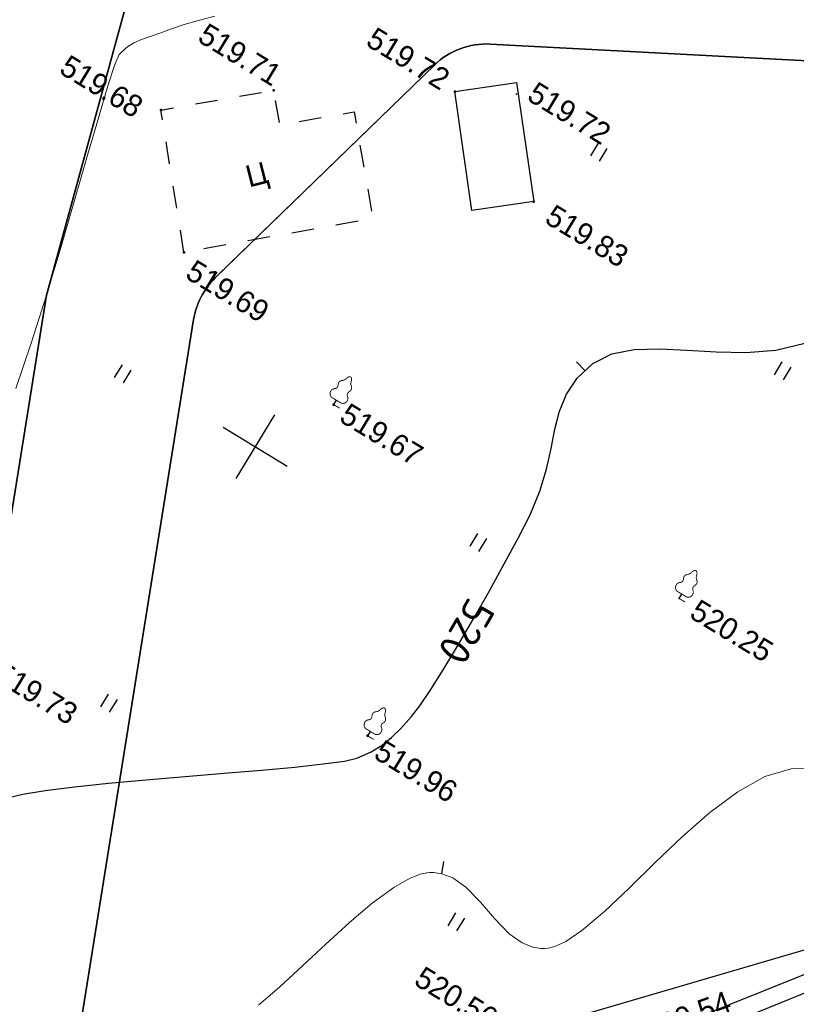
# Model space of a CAD drawing. Header units: millimetres. Extents: x 0 to 1576219, y -334896 to 156638.
# Tile 20 of 63: x 347935 to 379151, y -138936 to -99382. Entities that reach past the tile are written whole.
import ezdxf
from ezdxf import colors
from ezdxf.entities.mleader import LeaderData, LeaderLine
from ezdxf.math import Vec2, Vec3

# ---------------------------------------------------------------- set-up
doc = ezdxf.new("R2010")
doc.units = ezdxf.units.MM
doc.linetypes.add('Д_ТРОТ_ТРУБА', pattern=[3, 1.5, -1.5])
doc.linetypes.add('ДОРОГИ_СТРОЯЩ', pattern=[9, 8, -1])
for name, color, linetype in [('(001) Сетка', 92, 'Continuous'), ('(004) Точки рельефа', 7, 'Continuous'), ('(010) Геол. Выработки', 7, 'Continuous'), ('(014) Водопровод', 5, 'ИК_Водопровод -------в--------'), ('(022) Возд. Линии', 7, 'Continuous'), ('(025) Дорога', 7, 'Continuous'), ('(031) Горизонтали', 42, 'Continuous'), ('(035) Откосы', 7, 'Continuous'), ('(036) Растительность', 7, 'Continuous'), ('(038) Деревья', 7, 'Continuous'), ('C-TOPO-MAJR', 9, 'Continuous')]:
    doc.layers.add(name, color=color, linetype=linetype)
doc.layers.add('(032) Горизонтали утолщенные', color=32, linetype='Continuous', lineweight=30)
doc.layers.add('(042) Бергштрих', color=32, linetype='Continuous', lineweight=30)
doc.layers.add('К1', color=7, linetype='Continuous', lineweight=40, true_color=0x076e4b)
doc.styles.add('BM-431', font='txt')
doc.styles.add('D-431', font='txt')
doc.styles.add('GOST', font='isocpeur.ttf')
doc.styles.add('СПДС', font='isocpeur.ttf')
doc.linetypes.add('GAZ_VOZDUSH', pattern='A,1,-2,["~",Standard,S=3,R=0,X=-1.5,Y=-1.5],-1,10', length=14)
doc.linetypes.add('ИК_Водопровод -------в--------', pattern='A,9,-0.6,["В",Standard,S=1.2,R=0,X=0,Y=-0.6],-1.2', length=10.8)
doc.linetypes.add('ОТКОСЫ_НЕУКР', pattern='A,0.5,["|",Standard,S=1.2,R=0,X=0,Y=-1.2],1,["|",Standard,S=0.5,R=0,X=0,Y=-0.5],0.5', length=2)
doc.linetypes.add('ПОДПОРНАЯ СТЕНКА', pattern='A,2,["V",Standard,S=1.2,R=0,X=0,Y=-1.2],0.2,["V",Standard,S=0.8,R=0,X=0,Y=-0.8],0.25,["V",Standard,S=0.3,R=0,X=0,Y=-0.3],0.25', length=2.7)

# ---------------------------------------------------------------- blocks, each defined once
blk = doc.blocks.new('I04010')
for p, q in [((-0.412273, 0.007146), (-0.412273, 1.207146)), ((0.387727, 1.207146), (0.387727, 0.007146))]:
    blk.add_line(p, q)
blk = doc.blocks.new('Setka')
at = {"layer": '(001) Сетка'}
for p, q in [((0, 1.5), (0, -1.5)), ((-1.5, 0), (1.5, 0))]:
    blk.add_line(p, q, dxfattribs=at)
blk = doc.blocks.new('karagach-flat-64')
at = {"layer": '(038) Деревья', "const_width": 0.0375}
for points in [[(0, 1.312, 0.246034), (-0.117, 1.159, 0.489079)], [(0, 1.312, -0.246034), (0.117, 1.159, -0.489079)], [(-0.208, 1.009, 0.430853), (-0.255, 0.753, 0.548276)], [(-0.208, 1.009, 0.181567), (-0.117, 1.159, 0.303004)], [(0.208, 1.009, -0.181567), (0.117, 1.159, -0.303004)], [(0.208, 1.009, -0.430853), (0.255, 0.753, -0.548276)], [(-0.315, 0.559, 0.626949), (-0.218, 0.206, 0.702465)], [(-0.315, 0.559, 0.383603), (-0.255, 0.753, 0.352912)], [(0.315, 0.559, -0.626949), (0.218, 0.206, -0.702465)], [(0.315, 0.559, -0.383603), (0.255, 0.753, -0.352912)]]:
    blk.add_lwpolyline(points, format="xyb", dxfattribs=at)
for points in [[(0, 0.206), (-0.218, 0.206)], [(0, 0), (0, 0.206)], [(0, 0.206), (0.218, 0.206)], [(0, 0), (0.281, 0)]]:
    blk.add_lwpolyline(points, dxfattribs=at)
at = {"layer": '(038) Деревья'}
blk.add_lwpolyline([(0, 0), (0, 0.206)], dxfattribs=at)
blk = doc.blocks.new('karagach-flat-66')
at = {"layer": '(038) Деревья', "const_width": 0.0375}
for points in [[(0, 1.312, 0.246034), (-0.117, 1.159, 0.489079)], [(0, 1.312, -0.246034), (0.117, 1.159, -0.489079)], [(-0.208, 1.009, 0.430853), (-0.255, 0.753, 0.548276)], [(-0.208, 1.009, 0.181567), (-0.117, 1.159, 0.303004)], [(0.208, 1.009, -0.181567), (0.117, 1.159, -0.303004)], [(0.208, 1.009, -0.430853), (0.255, 0.753, -0.548276)], [(-0.315, 0.559, 0.626949), (-0.218, 0.206, 0.702465)], [(-0.315, 0.559, 0.383603), (-0.255, 0.753, 0.352912)], [(0.315, 0.559, -0.626949), (0.218, 0.206, -0.702465)], [(0.315, 0.559, -0.383603), (0.255, 0.753, -0.352912)]]:
    blk.add_lwpolyline(points, format="xyb", dxfattribs=at)
for points in [[(0, 0.206), (-0.218, 0.206)], [(0, 0), (0, 0.206)], [(0, 0.206), (0.218, 0.206)], [(0, 0), (0.281, 0)]]:
    blk.add_lwpolyline(points, dxfattribs=at)
at = {"layer": '(038) Деревья'}
blk.add_lwpolyline([(0, 0), (0, 0.206)], dxfattribs=at)
blk = doc.blocks.new('karagach-flat-67-flat-1')
at = {"layer": '(038) Деревья', "const_width": 0.0375}
for points in [[(0, 1.312, 0.246034), (-0.117, 1.159, 0.489079)], [(0, 1.312, -0.246034), (0.117, 1.159, -0.489079)], [(-0.208, 1.009, 0.430853), (-0.255, 0.753, 0.548276)], [(-0.208, 1.009, 0.181567), (-0.117, 1.159, 0.303004)], [(0.208, 1.009, -0.181567), (0.117, 1.159, -0.303004)], [(0.208, 1.009, -0.430853), (0.255, 0.753, -0.548276)], [(-0.315, 0.559, 0.626949), (-0.218, 0.206, 0.702465)], [(-0.315, 0.559, 0.383603), (-0.255, 0.753, 0.352912)], [(0.315, 0.559, -0.626949), (0.218, 0.206, -0.702465)], [(0.315, 0.559, -0.383603), (0.255, 0.753, -0.352912)]]:
    blk.add_lwpolyline(points, format="xyb", dxfattribs=at)
for points in [[(0, 0.206), (-0.218, 0.206)], [(0, 0), (0, 0.206)], [(0, 0.206), (0.218, 0.206)], [(0, 0), (0.281, 0)]]:
    blk.add_lwpolyline(points, dxfattribs=at)
at = {"layer": '(038) Деревья'}
blk.add_lwpolyline([(0, 0), (0, 0.206)], dxfattribs=at)
blk = doc.blocks.new('A$C05d28b1e')
at = {"layer": '(004) Точки рельефа', "color": 7, "linetype": 'ByBlock', "lineweight": -2}
for p in [(-116215, -45809), (-111211, -47943), (-122470, -49551), (-125924, -52579), (-122165, -56988), (-113843, -59086), (-105767, -69747)]:
    blk.add_point(p, dxfattribs=at)
at = {"layer": '(004) Точки рельефа'}
blk.add_point((-97933, -58530), dxfattribs=at)
at = {"layer": '(010) Геол. Выработки'}
blk.add_point((-114038, -44611), dxfattribs=at)
at = {"layer": '(014) Водопровод', "linetype": 'GAZ_VOZDUSH', "ltscale": 600, "flags": 128}
blk.add_lwpolyline([(-44342, -33518), (-44199, -33721), (-51302, -39257), (-66135, -51011), (-83417, -65659), (-90348, -74918)], dxfattribs=at)
at = {"layer": '(025) Дорога', "linetype": 'Д_ТРОТ_ТРУБА', "ltscale": 600, "flags": 128}
blk.add_lwpolyline([(-122165, -56988), (-125924, -52579), (-122470, -49551), (-121538, -50614), (-119250, -48608), (-116383, -51879), (-122165, -56988)], dxfattribs=at)
at = {"layer": '(031) Горизонтали', "color": 42, "linetype": 'Continuous', "lineweight": 0, "ltscale": 600}
blk.add_lwpolyline([(-103891, -81274), (-103548, -80199), (-103206, -79008), (-102859, -77767), (-102498, -76543), (-102118, -75402), (-101710, -74411), (-101360, -73770), (-101081, -73400), (-100886, -73214), (-100786, -73141), (-100640, -73055), (-100342, -72931), (-99882, -72848), (-99246, -72891), (-98429, -73103), (-97604, -73377), (-96785, -73590), (-96145, -73634), (-95681, -73553), (-95380, -73430), (-95233, -73344), (-95132, -73270), (-94940, -73075), (-94672, -72673), (-94346, -71958), (-93972, -70833), (-93614, -69522), (-93249, -68102), (-92856, -66648), (-92410, -65238), (-91890, -63949), (-91273, -62856), (-90537, -62036), (-89574, -61425)], dxfattribs=at)
at = {"layer": '(035) Откосы', "linetype": 'ОТКОСЫ_НЕУКР', "ltscale": 600}
blk.add_lwpolyline([(-43467, -33713), (-50228, -38972), (-65716, -51272), (-69386, -54487), (-82461, -65521), (-92351, -78829), (-94563, -77018), (-83792, -65233), (-70933, -54336), (-66615, -50729), (-55308, -41565), (-45031, -33845), (-46804, -31485)], dxfattribs=at)
at = {"layer": '(035) Откосы', "linetype": 'ПОДПОРНАЯ СТЕНКА', "ltscale": 600}
blk.add_lwpolyline([(-116215, -45809), (-114280, -44216), (-111211, -47943), (-113146, -49536)], close=True, dxfattribs=at)
at = {"layer": '(042) Бергштрих', "color": 32, "linetype": 'Continuous', "lineweight": 30, "ltscale": 600}
for p, q in [((-105914, -52678), (-106396, -52547)), ((-100342, -72931), (-100535, -72469))]:
    blk.add_line(p, q, dxfattribs=at)
at = {"layer": '(001) Сетка', "xscale": 1000, "yscale": 1000, "zscale": 1000}
blk.add_blockref('Setka', (-115665, -62169), dxfattribs=at)
at = {"layer": '(022) Возд. Линии', "xscale": 1000, "yscale": 1000, "zscale": 1000}
for name, p in [('karagach-flat-66', (-97933, -58530)), ('karagach-flat-67-flat-1', (-113843, -59086)), ('karagach-flat-64', (-105767, -69747))]:
    blk.add_blockref(name, p, dxfattribs=at)
at = {"layer": '(036) Растительность', "linetype": 'Continuous', "xscale": 500, "yscale": 500, "zscale": 500}
for p in [(-109997, -45189), (-99121, -48861), (-105998, -61103), (-121726, -62735), (-115332, -74332), (-98837, -74589)]:
    blk.add_blockref('I04010', p, dxfattribs=at)
at = {"layer": '(004) Точки рельефа', "linetype": 'ByBlock', "style": 'D-431'}
blk.add_text('520.25', height=875, dxfattribs=at).set_placement((-97242, -58974))
at = {"layer": '(004) Точки рельефа', "linetype": 'ByBlock', "char_height": 875, "attachment_point": 4, "style": 'D-431'}
for s, insert in [('519.72', (-113617, -44165)), ('519.72', (-120290, -45656)), ('519.83', (-110448, -48011)), ('519.71', (-126156, -49029)), ('519.68', (-130245, -53007)), ('519.69', (-121641, -57407)), ('519.67', (-113364, -59115)), ('519.96', (-105155, -69956)), ('519.73', (-119828, -75211)), ('520.56', (-99044, -76893))]:
    blk.add_mtext(s, dxfattribs=dict(at, insert=insert))
at = {"layer": '(004) Точки рельефа', "linetype": 'ByBlock', "insert": (-90056, -74087), "char_height": 875, "attachment_point": 4, "rotation": 51.3096, "style": 'D-431'}
blk.add_mtext('520.54', dxfattribs=at)
at = {"layer": '(025) Дорога', "linetype": 'ДОРОГИ_СТРОЯЩ', "style": 'BM-431'}
blk.add_text('Ц', height=875, rotation=45.4202, dxfattribs=at).set_placement((-121282, -53401))
at = {"layer": 'C-TOPO-MAJR', "color": 32, "linetype": 'Continuous', "lineweight": 30, "insert": (-104563, -64107), "char_height": 1250, "width": 2398.75, "attachment_point": 5, "rotation": 270.9816, "style": 'СПДС', "bg_fill": 3, "box_fill_scale": 1.254, "bg_fill_color": 256, "bg_fill_true_color": 13158600, "bg_fill_transparency": 0}
blk.add_mtext('520', dxfattribs=at)
at = {"layer": '(031) Горизонтали', "color": 42, "linetype": 'Continuous', "lineweight": 0, "ltscale": 600}
blk.add_lwpolyline([(-125106, -65168), (-125523, -63289), (-126001, -61322), (-126510, -59343), (-127021, -57430), (-127501, -55660), (-127922, -54109), (-128251, -52855), (-128459, -51975), (-128515, -51546), (-128411, -51146), (-128261, -50834), (-128065, -50561), (-127824, -50275), (-127541, -49927), (-127257, -49570), (-126910, -49165), (-126500, -48717), (-126026, -48230)], dxfattribs=at)
at = {"layer": '(032) Горизонтали утолщенные', "color": 32, "linetype": 'Continuous', "lineweight": 30, "ltscale": 600}
blk.add_lwpolyline([(-117149, -79690), (-116393, -78947), (-115705, -78352), (-114781, -77619), (-113680, -76785), (-112463, -75884), (-111188, -74954), (-109915, -74029), (-108705, -73145), (-107616, -72338), (-106710, -71644), (-106044, -71099), (-105679, -70737), (-105321, -70221), (-105076, -69766), (-104909, -69311), (-104784, -68798), (-104663, -68167), (-104603, -67628), (-104566, -66838), (-104549, -65850), (-104552, -64718), (-104573, -63495), (-104610, -62235), (-104662, -60992), (-104727, -59819), (-104803, -58770), (-104953, -57753), (-105189, -56859), (-105465, -56056), (-105734, -55312), (-105949, -54593), (-106063, -53866), (-106028, -53099), (-105799, -52258), (-105357, -51535), (-104678, -50918), (-103821, -50366), (-102846, -49838), (-101812, -49293), (-100777, -48689), (-99800, -47986), (-98941, -47143)], dxfattribs=at)

msp = doc.modelspace()

# ---------------------------------------------------------------- block references
at = {"color": 5, "lineweight": 50, "rotation": 328.7134303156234}
msp.add_blockref('A$C05d28b1e', (488531.156, -123473.137), dxfattribs=at)

# ---------------------------------------------------------------- next in the draw order: linework, layer by layer
at = {"color": 8}
for points in [[(463129.848, -3702.489), (362533.09, -1539.52), (333132.883, -1539.52), (333132.883, -33513.298), (333132.883, -34378.551, 0.414213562), (340132.883, -41378.551), (354079.003, -41378.551, -0.425495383), (357076.796, -44493.615), (356941.228, -48025.565, -0.414213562), (353828.371, -50908.293), (350830.578, -50793.228), (349449.801, -86766.738), (351667.224, -86851.85, -0.48309225), (354445.314, -90643.152), (349007.776, -110443.147), (340438.602, -163894.724)], [(348237.885, -153149.309), (354926.012, -111431.062, -0.161682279), (355798.378, -109753.578), (364602.579, -101205.279, -0.208764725), (366850.066, -100361.795), (438003.383, -104106.721, 0.141995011)], [(438003.383, -104106.721), (366850.066, -100361.795, 0.208764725), (364602.579, -101205.279), (355798.378, -109753.578, 0.161682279), (354926.012, -111431.062), (348237.885, -153149.309, 0.505219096)], [(364602.579, -101205.279, -0.208764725), (366850.066, -100361.795)]]:
    msp.add_lwpolyline(points, format="xyb", dxfattribs=at)
msp.add_lwpolyline([(354445.314, -90643.152, 0.48309225), (351667.224, -86851.85), (349449.801, -86766.738), (350830.578, -50793.228), (353828.371, -50908.293, 0.414213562), (356941.228, -48025.565), (357076.796, -44493.615, 0.425495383), (354079.003, -41378.551), (340132.883, -41378.551, -0.374752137), (333198.074, -35331.661), (336804.038, -135912.752), (342076.349, -199228.438), (343362.341, -199006.181), (340438.602, -163894.724), (349007.776, -110443.147)], format="xyb", close=True, dxfattribs=at)
at = {"color": 8, "lineweight": 30}
for points in [[(354445.314, -90643.152), (349007.776, -110443.147)], [(349007.776, -110443.147), (354445.314, -90643.152)], [(366850.066, -100361.795), (438003.383, -104106.721)], [(438003.383, -104106.721), (366850.066, -100361.795)], [(355798.378, -109753.578), (364602.579, -101205.279)], [(364602.579, -101205.279), (355798.378, -109753.578)], [(349007.776, -110443.147), (340438.602, -163894.724)], [(340438.602, -163894.724), (349007.776, -110443.147)], [(348237.885, -153149.309), (354926.012, -111431.062)], [(354926.012, -111431.062), (348237.885, -153149.309)]]:
    msp.add_lwpolyline(points, dxfattribs=at)
at = {"color": 8}
for points in [[(354445.313, -90643.153), (349034.023, -110372.823)], [(366850.066, -100361.795), (438003.383, -104106.721)], [(355916.793, -109638.604), (364602.579, -101205.279)]]:
    msp.add_lwpolyline(points, dxfattribs=at)
at = {"color": 8, "lineweight": 30}
for points in [[(364602.579, -101205.279, -0.208764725), (366850.066, -100361.795)], [(366850.066, -100361.795, 0.208764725), (364602.579, -101205.279)], [(354926.012, -111431.062, -0.161682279), (355798.378, -109753.578)], [(355798.378, -109753.578, 0.161682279), (354926.012, -111431.062)]]:
    msp.add_lwpolyline(points, format="xyb", dxfattribs=at)

# ---------------------------------------------------------------- next in the draw order: leaders
at = {"layer": 'К1', "color": 0, "linetype": 'ByBlock', "lineweight": 0, "ltscale": 250}
ml = msp.add_multileader_mtext('Standard', dxfattribs=at)
ml.set_content('УП1,2 90%%D', style='GOST')
ml.set_leader_properties()
ml.build(insert=Vec2(0, 0))
ml.multileader.update_dxf_attribs({"text_left_attachment_type": 6, "text_right_attachment_type": 6, "dogleg_length": 0.001, "arrow_head_size": 750, "scale": 500})
ctx = ml.context
ctx.base_point, ctx.scale, ctx.char_height, ctx.arrow_head_size, ctx.landing_gap_size, ctx.plane_origin = Vec3(740669.526, -189800.546, 3656), 500, 500, 750, 0, Vec3(775757.993, -176241.907, 3656)
ctx.left_attachment, ctx.right_attachment, ctx.text_align_type = 6, 6, 1
notes = []
notes.append((ctx, [(0, (0, 0, 0), (0, 0), (1, 0), 1, [])]))
ctx.mtext.insert, ctx.mtext.alignment, ctx.mtext.flow_direction = Vec3(742057.026, -189200.546, 3656), 2, 5
ctx.mtext.has_bg_fill, ctx.mtext.bg_color, ctx.mtext.bg_scale_factor, ctx.mtext.bg_transparency, ctx.mtext.use_window_bg_color = 1, -1023410173, 1.1, 0, 0
for ctx, leaders in notes:
    for number, flags, end, landing, length, lines in leaders:
        leader = LeaderData()
        leader.index, (leader.has_last_leader_line, leader.has_dogleg_vector, leader.attachment_direction) = number, flags
        leader.last_leader_point, leader.dogleg_vector, leader.dogleg_length = Vec3(end), Vec3(landing), length
        for number, points, colour, breaks in lines:
            line = LeaderLine()
            line.index, line.vertices, line.color, line.breaks = number, Vec3.list(points), colors.encode_raw_color(colour), breaks
            leader.lines.append(line)
        ctx.leaders.append(leader)

# ---------------------------------------------------------------- next in the draw order: leaders
ml = msp.add_multileader_mtext('Standard', dxfattribs=at)
ml.set_content('УП3 90%%D', style='GOST')
ml.set_leader_properties()
ml.build(insert=Vec2(0, 0))
ml.multileader.update_dxf_attribs({"text_left_attachment_type": 6, "text_right_attachment_type": 6, "dogleg_length": 0.001, "arrow_head_size": 750, "scale": 500})
ctx = ml.context
ctx.base_point, ctx.scale, ctx.char_height, ctx.arrow_head_size, ctx.landing_gap_size, ctx.plane_origin = Vec3(752427.104, -190628.39, 3656), 500, 500, 750, 0, Vec3(786128.071, -177069.751, 3656)
ctx.left_attachment, ctx.right_attachment, ctx.text_align_type = 6, 6, 1
notes = []
notes.append((ctx, [(0, (0, 0, 0), (0, 0), (1, 0), 1, [])]))
ctx.mtext.insert, ctx.mtext.alignment, ctx.mtext.flow_direction = Vec3(753602.104, -190028.39, 3656), 2, 5
ctx.mtext.has_bg_fill, ctx.mtext.bg_color, ctx.mtext.bg_scale_factor, ctx.mtext.bg_transparency, ctx.mtext.use_window_bg_color = 1, -1023410173, 1.1, 0, 0
for ctx, leaders in notes:
    for number, flags, end, landing, length, lines in leaders:
        leader = LeaderData()
        leader.index, (leader.has_last_leader_line, leader.has_dogleg_vector, leader.attachment_direction) = number, flags
        leader.last_leader_point, leader.dogleg_vector, leader.dogleg_length = Vec3(end), Vec3(landing), length
        for number, points, colour, breaks in lines:
            line = LeaderLine()
            line.index, line.vertices, line.color, line.breaks = number, Vec3.list(points), colors.encode_raw_color(colour), breaks
            leader.lines.append(line)
        ctx.leaders.append(leader)

# ---------------------------------------------------------------- next in the draw order: leaders
ml = msp.add_multileader_mtext('Standard', dxfattribs=at)
ml.set_content('УП4 90%%D', style='GOST')
ml.set_leader_properties()
ml.build(insert=Vec2(0, 0))
ml.multileader.update_dxf_attribs({"text_left_attachment_type": 6, "text_right_attachment_type": 6, "dogleg_length": 0.001, "arrow_head_size": 750, "scale": 500})
ctx = ml.context
ctx.base_point, ctx.scale, ctx.char_height, ctx.arrow_head_size, ctx.landing_gap_size, ctx.plane_origin = Vec3(749897.856, -197249.302, 3656), 500, 500, 750, 0, Vec3(782423.822, -183690.663, 3656)
ctx.left_attachment, ctx.right_attachment, ctx.text_align_type = 6, 6, 1
notes = []
notes.append((ctx, [(0, (0, 0, 0), (0, 0), (1, 0), 1, [])]))
ctx.mtext.insert, ctx.mtext.alignment, ctx.mtext.flow_direction = Vec3(751097.856, -196649.302, 3656), 2, 5
ctx.mtext.has_bg_fill, ctx.mtext.bg_color, ctx.mtext.bg_scale_factor, ctx.mtext.bg_transparency, ctx.mtext.use_window_bg_color = 1, -1023410173, 1.1, 0, 0
for ctx, leaders in notes:
    for number, flags, end, landing, length, lines in leaders:
        leader = LeaderData()
        leader.index, (leader.has_last_leader_line, leader.has_dogleg_vector, leader.attachment_direction) = number, flags
        leader.last_leader_point, leader.dogleg_vector, leader.dogleg_length = Vec3(end), Vec3(landing), length
        for number, points, colour, breaks in lines:
            line = LeaderLine()
            line.index, line.vertices, line.color, line.breaks = number, Vec3.list(points), colors.encode_raw_color(colour), breaks
            leader.lines.append(line)
        ctx.leaders.append(leader)

# ---------------------------------------------------------------- next in the draw order: leaders
ml = msp.add_multileader_mtext('Standard', dxfattribs=at)
ml.set_content('УП5.6 90%%D', style='GOST')
ml.set_leader_properties()
ml.build(insert=Vec2(0, 0))
ml.multileader.update_dxf_attribs({"text_left_attachment_type": 6, "text_right_attachment_type": 6, "dogleg_length": 0.001, "arrow_head_size": 750, "scale": 500})
ctx = ml.context
ctx.base_point, ctx.scale, ctx.char_height, ctx.arrow_head_size, ctx.landing_gap_size, ctx.plane_origin = Vec3(760430.922, -194191.015, 3656), 500, 500, 750, 0, Vec3(791756.888, -180632.376, 3656)
ctx.left_attachment, ctx.right_attachment, ctx.text_align_type = 6, 6, 1
notes = []
notes.append((ctx, [(0, (0, 0, 0), (0, 0), (1, 0), 1, [])]))
ctx.mtext.insert, ctx.mtext.alignment, ctx.mtext.flow_direction = Vec3(761855.922, -193591.015, 3656), 2, 5
ctx.mtext.has_bg_fill, ctx.mtext.bg_color, ctx.mtext.bg_scale_factor, ctx.mtext.bg_transparency, ctx.mtext.use_window_bg_color = 1, -1023410173, 1.1, 0, 0
for ctx, leaders in notes:
    for number, flags, end, landing, length, lines in leaders:
        leader = LeaderData()
        leader.index, (leader.has_last_leader_line, leader.has_dogleg_vector, leader.attachment_direction) = number, flags
        leader.last_leader_point, leader.dogleg_vector, leader.dogleg_length = Vec3(end), Vec3(landing), length
        for number, points, colour, breaks in lines:
            line = LeaderLine()
            line.index, line.vertices, line.color, line.breaks = number, Vec3.list(points), colors.encode_raw_color(colour), breaks
            leader.lines.append(line)
        ctx.leaders.append(leader)

doc.saveas('drawing.dxf')
